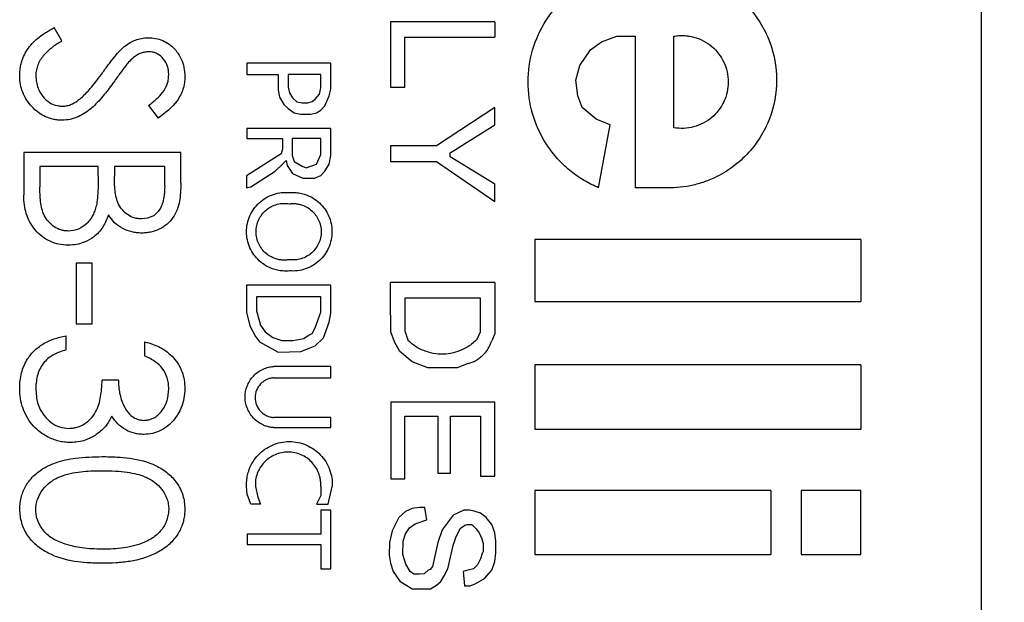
# Model space of a CAD drawing. Header units: millimetres. Extents: x 6 to 273, y 6 to 210.
# Tile 5 of 16: x 150.45 to 158.94, y 75.15 to 80.17. Entities that reach past the tile are written whole.
import ezdxf

# ---------------------------------------------------------------- set-up
doc = ezdxf.new("R2010")
doc.units = ezdxf.units.MM
doc.layers.add('DIMENSIONS', color=140, linetype='Continuous', lineweight=25)
doc.dimstyles.new('SLDDIMSTYLE5', dxfattribs={"dimtxt": 0.18, "dimasz": 3.302, "dimexe": 0, "dimexo": 0.0625, "dimgap": 0, "dimtad": 0, "dimtih": 1, "dimtoh": 1, "dimdec": 0, "dimrnd": 1e-09, "dimzin": 0, "dimdsep": 46, "dimtxsty": 'Standard', "dimsah": 1, "dimcen": 0.09, "dimadec": 0, "dimazin": 0, "dimtfac": 3.302, "dimtdec": 0, "dimtofl": 0, "dimtmove": 0, "dimatfit": 3, "dimfxl": 0, "dimfrac": 2, "dimtolj": 1, "dimtzin": 0, "dimarcsym": 0})

msp = doc.modelspace()

# ---------------------------------------------------------------- linework, layer by layer
for p, q in [((158.740781, 106.659651), (158.740781, 55.859651)), ((154.54659, 80.153257), (153.649715, 80.153257)), ((153.649715, 80.153257), (153.649715, 79.58957)), ((154.54659, 80.153257), (154.54659, 80.019857)), ((150.815764, 79.987962), (150.747108, 80.102479)), ((153.772493, 79.58957), (153.772493, 80.019857)), ((153.772493, 80.019857), (154.54659, 80.019857)), ((155.3738, 79.910334), (155.467149, 79.979024)), ((155.467149, 79.979024), (155.600522, 80.028817)), ((155.600522, 80.028817), (155.758602, 80.028817)), ((155.758602, 80.028817), (155.758602, 78.721441)), ((156.090112, 79.239379), (156.090112, 80.028817)), ((155.280471, 79.776571), (155.3738, 79.910334)), ((152.408848, 79.797016), (152.408848, 79.69927)), ((153.133882, 79.797016), (152.408848, 79.797016)), ((153.133882, 79.570849), (153.133882, 79.797016)), ((155.247268, 79.650806), (155.280471, 79.776571)), ((152.408848, 79.69927), (152.680916, 79.69927)), ((152.680916, 79.69927), (152.680916, 79.564732)), ((153.047479, 79.69927), (152.766163, 79.69927)), ((152.766163, 79.69927), (152.766163, 79.58957)), ((153.047479, 79.584845), (153.047479, 79.69927)), ((155.263869, 79.514468), (155.247268, 79.650806)), ((152.680916, 79.564732), (152.691448, 79.501706)), ((152.766163, 79.58957), (152.777013, 79.539916)), ((153.035861, 79.527847), (153.047479, 79.584845)), ((153.120885, 79.514468), (153.133882, 79.570849)), ((153.649715, 79.58957), (153.772493, 79.58957)), ((152.691448, 79.501706), (152.728876, 79.441052)), ((152.777013, 79.539916), (152.802555, 79.496584)), ((152.802555, 79.496584), (152.840293, 79.462998)), ((152.934951, 79.453401), (152.972174, 79.465324)), ((152.972174, 79.465324), (152.998465, 79.485828)), ((152.998465, 79.485828), (153.035861, 79.527847)), ((153.083182, 79.429399), (153.120885, 79.514468)), ((155.30142, 79.413888), (155.263869, 79.514468)), ((151.562568, 79.430844), (151.645877, 79.32094)), ((152.728876, 79.441052), (152.766163, 79.405354)), ((152.766163, 79.405354), (152.818024, 79.368883)), ((152.840293, 79.462998), (152.887375, 79.453401)), ((152.887375, 79.453401), (152.934951, 79.453401)), ((153.008928, 79.368319), (153.047479, 79.392108)), ((153.047479, 79.392108), (153.083182, 79.429399)), ((154.54659, 79.413888), (154.044212, 79.082648)), ((154.54659, 79.2632), (154.54659, 79.413888)), ((155.420474, 79.313823), (155.30142, 79.413888)), ((152.818024, 79.368883), (152.873905, 79.356001)), ((152.873905, 79.356001), (152.961037, 79.356001)), ((152.961037, 79.356001), (153.008928, 79.368319)), ((155.541034, 79.2632), (155.420474, 79.313823)), ((153.133882, 79.233171), (152.408848, 79.233171)), ((152.408848, 79.233171), (152.408848, 79.146672)), ((153.133882, 78.999975), (153.133882, 79.233171)), ((154.162646, 79.023631), (154.54659, 79.2632)), ((155.442524, 78.721441), (155.541034, 79.2632)), ((152.408848, 79.146672), (152.717603, 79.146672)), ((152.717603, 79.146672), (152.717603, 79.053282)), ((153.047479, 79.146672), (152.799257, 79.146672)), ((152.799257, 79.146672), (152.799257, 78.999975)), ((153.047479, 79.007784), (153.047479, 79.146672)), ((152.717603, 79.053282), (152.70486, 79.015014)), ((153.649715, 79.082648), (153.649715, 78.949301)), ((154.044212, 79.082648), (153.649715, 79.082648)), ((150.485781, 79.025692), (150.485781, 78.659346)), ((151.840448, 79.025692), (150.485781, 79.025692)), ((151.840448, 78.761381), (151.840448, 79.025692)), ((152.70486, 79.015014), (152.407418, 78.824601)), ((152.723712, 78.931035), (152.747646, 78.956631)), ((152.747646, 78.956631), (152.758697, 78.914636)), ((152.799257, 78.999975), (152.818024, 78.949301)), ((153.010179, 78.926606), (153.047479, 79.007784)), ((153.120885, 78.926606), (153.133882, 78.999975)), ((154.162646, 78.988886), (154.162646, 79.023631)), ((154.54659, 78.752737), (154.162646, 78.988886)), ((151.12838, 78.90412), (150.624721, 78.90412)), ((150.624721, 78.90412), (150.624721, 78.730987)), ((151.12838, 78.823524), (151.12838, 78.90412)), ((151.701508, 78.90412), (151.26732, 78.90412)), ((151.26732, 78.90412), (151.26732, 78.822438)), ((151.701508, 78.739128), (151.701508, 78.90412)), ((152.65334, 78.865216), (152.723712, 78.931035)), ((152.758697, 78.914636), (152.802555, 78.846125)), ((152.818024, 78.949301), (152.887375, 78.908717)), ((152.887375, 78.908717), (152.920623, 78.89344)), ((152.920623, 78.89344), (153.010179, 78.926606)), ((153.083182, 78.865216), (153.120885, 78.926606)), ((153.649715, 78.949301), (154.044212, 78.949301)), ((154.044212, 78.949301), (154.54659, 78.604326)), ((152.407418, 78.824601), (152.407418, 78.721441)), ((152.443641, 78.730973), (152.65334, 78.865216)), ((152.802555, 78.846125), (152.892193, 78.803077)), ((152.892193, 78.803077), (152.992514, 78.803077)), ((152.992514, 78.803077), (153.047479, 78.827035)), ((153.047479, 78.827035), (153.083182, 78.865216)), ((152.407418, 78.721441), (152.443641, 78.730973)), ((154.54659, 78.604326), (154.54659, 78.752737)), ((156.090112, 78.721441), (155.758602, 78.721441)), ((157.702645, 78.274435), (154.892102, 78.274435)), ((154.892102, 78.274435), (154.892102, 77.739916)), ((157.702645, 78.274435), (157.702645, 77.739916)), ((151.076277, 78.070479), (150.937337, 78.070479)), ((150.937337, 78.070479), (150.937337, 77.549453)), ((151.076277, 77.549453), (151.076277, 78.070479)), ((153.133882, 77.880655), (152.407418, 77.880655)), ((152.407418, 77.880655), (152.407418, 77.649881)), ((153.133882, 77.64105), (153.133882, 77.880655)), ((154.54659, 77.904241), (153.649715, 77.904241)), ((153.649715, 77.769931), (153.649715, 77.904241)), ((154.54659, 77.904241), (154.54659, 77.465894)), ((153.047479, 77.782186), (152.494237, 77.782186)), ((152.494237, 77.782186), (152.494237, 77.660196)), ((153.047479, 77.649881), (153.047479, 77.782186)), ((153.650843, 77.478877), (153.649715, 77.769931)), ((154.423831, 77.769931), (153.772493, 77.769931)), ((153.772493, 77.769931), (153.772493, 77.489134)), ((154.423831, 77.478877), (154.423831, 77.769931)), ((154.892102, 77.739916), (157.702645, 77.739916)), ((152.407418, 77.649881), (152.434286, 77.529861)), ((152.494237, 77.660196), (152.527614, 77.536023)), ((152.998465, 77.512854), (153.047479, 77.649881)), ((153.120885, 77.562405), (153.133882, 77.64105)), ((150.937337, 77.549453), (151.076277, 77.549453)), ((152.434286, 77.529861), (152.482905, 77.438674)), ((152.527614, 77.536023), (152.566714, 77.478877)), ((152.972174, 77.465894), (152.998465, 77.512854)), ((153.070997, 77.427756), (153.120885, 77.562405)), ((150.850499, 77.323675), (150.850499, 77.445248)), ((152.482905, 77.438674), (152.519358, 77.3932)), ((152.566714, 77.478877), (152.632792, 77.431554)), ((152.632792, 77.431554), (152.710677, 77.403695)), ((152.901921, 77.421844), (152.939381, 77.447475)), ((152.939381, 77.447475), (152.972174, 77.465894)), ((152.998465, 77.358643), (153.070997, 77.427756)), ((153.68286, 77.392986), (153.650843, 77.478877)), ((153.772493, 77.489134), (153.802036, 77.401946)), ((154.396574, 77.417332), (154.423831, 77.478877)), ((154.54659, 77.465894), (154.520826, 77.401946)), ((151.527833, 77.393145), (151.527833, 77.271573)), ((152.519358, 77.3932), (152.680916, 77.303449)), ((152.710677, 77.403695), (152.807367, 77.403695)), ((152.807367, 77.403695), (152.901921, 77.421844)), ((152.873905, 77.310475), (152.998465, 77.358643)), ((153.729426, 77.310475), (153.68286, 77.392986)), ((152.680916, 77.303449), (152.873905, 77.310475)), ((153.834711, 77.219017), (153.729426, 77.310475)), ((153.133882, 77.181098), (152.642731, 77.181098)), ((153.133882, 77.082836), (153.133882, 77.181098)), ((153.970698, 77.168838), (153.834711, 77.219017)), ((154.318387, 77.204854), (154.221769, 77.168838)), ((157.702645, 77.195028), (154.892102, 77.195028)), ((154.892102, 77.195028), (154.892102, 76.640041)), ((157.702645, 77.195028), (157.702645, 76.640041)), ((154.221769, 77.168838), (153.970698, 77.168838)), ((151.302055, 77.063163), (151.163115, 77.063163)), ((152.642731, 77.082836), (153.133882, 77.082836)), ((154.54659, 76.873853), (153.650843, 76.873853)), ((153.650843, 76.873853), (153.650843, 76.21139)), ((154.54659, 76.235234), (154.54659, 76.873853)), ((153.772493, 76.21139), (153.772493, 76.753173)), ((153.772493, 76.753173), (154.057112, 76.753173)), ((154.057112, 76.753173), (154.057112, 76.260467)), ((154.165403, 76.260467), (154.165403, 76.753173)), ((154.165403, 76.753173), (154.423831, 76.753173)), ((154.423831, 76.753173), (154.423831, 76.235234)), ((153.133882, 76.7405), (152.642731, 76.7405)), ((153.133882, 76.652803), (153.133882, 76.7405)), ((152.642731, 76.652803), (153.133882, 76.652803)), ((154.892102, 76.640041), (157.702645, 76.640041)), ((154.057112, 76.260467), (154.165403, 76.260467)), ((153.650843, 76.21139), (153.772493, 76.21139)), ((154.423831, 76.235234), (154.54659, 76.235234)), ((152.411028, 76.079536), (152.407418, 76.144801)), ((152.443641, 75.99167), (152.411028, 76.079536)), ((152.482905, 76.144801), (152.504604, 76.053664)), ((153.047479, 76.144801), (153.047479, 76.068235)), ((153.109585, 75.99167), (153.145706, 76.144801)), ((156.927197, 76.110238), (154.892102, 76.110238)), ((154.892102, 76.110238), (154.892102, 75.559961)), ((156.927197, 76.110238), (156.927197, 75.559961)), ((157.702645, 76.110238), (157.18822, 76.110238)), ((157.18822, 76.110238), (157.18822, 75.559961)), ((157.702645, 75.559961), (157.702645, 76.110238)), ((152.527614, 75.99167), (152.443641, 75.99167)), ((152.504604, 76.053664), (152.527614, 75.99167)), ((153.047479, 76.068235), (153.010179, 75.99167)), ((153.010179, 75.99167), (153.109585, 75.99167)), ((153.133882, 75.939729), (153.047479, 75.939729)), ((153.047479, 75.939729), (153.047479, 75.734381)), ((153.133882, 75.435216), (153.133882, 75.939729)), ((153.778829, 75.928719), (153.720201, 75.87777)), ((153.836537, 75.954439), (153.778829, 75.928719)), ((153.899359, 75.965141), (153.836537, 75.954439)), ((153.943218, 75.965141), (153.899359, 75.965141)), ((153.961644, 75.856988), (153.943218, 75.965141)), ((154.189671, 75.898749), (154.094877, 75.771386)), ((154.28162, 75.939729), (154.189671, 75.898749)), ((154.329334, 75.939729), (154.28162, 75.939729)), ((154.370998, 75.932311), (154.329334, 75.939729)), ((154.423831, 75.914072), (154.370998, 75.932311)), ((154.472604, 75.87777), (154.423831, 75.914072)), ((153.720201, 75.87777), (153.663199, 75.762587)), ((153.811155, 75.788733), (153.86192, 75.824061)), ((153.86192, 75.824061), (153.961644, 75.856988)), ((154.289958, 75.810482), (154.310027, 75.817108)), ((154.310027, 75.817108), (154.350166, 75.817108)), ((154.350166, 75.817108), (154.388077, 75.779197)), ((154.520826, 75.818434), (154.472604, 75.87777)), ((154.54659, 75.745628), (154.520826, 75.818434)), ((153.047479, 75.734381), (152.411028, 75.734381)), ((152.411028, 75.734381), (152.411028, 75.645392)), ((153.663199, 75.762587), (153.640368, 75.661992)), ((153.757227, 75.673869), (153.778829, 75.736442)), ((153.778829, 75.736442), (153.811155, 75.788733)), ((154.094877, 75.771386), (154.057112, 75.661992)), ((154.211165, 75.705156), (154.249279, 75.782172)), ((154.249279, 75.782172), (154.289958, 75.810482)), ((154.388077, 75.779197), (154.411438, 75.745628)), ((154.411438, 75.745628), (154.434836, 75.693129)), ((154.555121, 75.673869), (154.54659, 75.745628)), ((152.411028, 75.645392), (153.047479, 75.645392)), ((153.047479, 75.645392), (153.047479, 75.435216)), ((153.640368, 75.661992), (153.63667, 75.552707)), ((153.753373, 75.559961), (153.757227, 75.673869)), ((154.057112, 75.661992), (154.010465, 75.456462)), ((154.187464, 75.636502), (154.211165, 75.705156)), ((154.434836, 75.693129), (154.448218, 75.652601)), ((154.448218, 75.652601), (154.448218, 75.584903)), ((154.555121, 75.573407), (154.555121, 75.673869)), ((153.781466, 75.474876), (153.753373, 75.559961)), ((154.141781, 75.435216), (154.187464, 75.636502)), ((154.439854, 75.568002), (154.423831, 75.521588)), ((154.448218, 75.584903), (154.439854, 75.568002)), ((154.54659, 75.497056), (154.555121, 75.573407)), ((154.892102, 75.559961), (156.927197, 75.559961)), ((157.18822, 75.559961), (157.702645, 75.559961)), ((153.63667, 75.552707), (153.648171, 75.485199)), ((153.648171, 75.485199), (153.672323, 75.412051)), ((153.818172, 75.412051), (153.781466, 75.474876)), ((154.423831, 75.521588), (154.399757, 75.470709)), ((154.520826, 75.422426), (154.54659, 75.497056)), ((153.047479, 75.435216), (153.133882, 75.435216)), ((153.672323, 75.412051), (153.729426, 75.329997)), ((153.849512, 75.388725), (153.818172, 75.412051)), ((153.938696, 75.393401), (153.899359, 75.388725)), ((153.974411, 75.422426), (153.938696, 75.393401)), ((153.990455, 75.429577), (153.974411, 75.422426)), ((154.010465, 75.456462), (153.990455, 75.429577)), ((154.112385, 75.375817), (154.141781, 75.435216)), ((154.31486, 75.422426), (154.276139, 75.412797)), ((154.276139, 75.412797), (154.287101, 75.289796)), ((154.364264, 75.435216), (154.31486, 75.422426)), ((154.399757, 75.470709), (154.364264, 75.435216)), ((154.458952, 75.351297), (154.520826, 75.422426)), ((153.729426, 75.329997), (153.836537, 75.26378)), ((153.899359, 75.388725), (153.849512, 75.388725)), ((154.044212, 75.293714), (154.081848, 75.326421)), ((154.081848, 75.326421), (154.112385, 75.375817)), ((154.334116, 75.289796), (154.383754, 75.307361)), ((154.383754, 75.307361), (154.458952, 75.351297)), ((153.836537, 75.26378), (153.992977, 75.26378)), ((153.992977, 75.26378), (154.044212, 75.293714)), ((154.287101, 75.289796), (154.334116, 75.289796))]:
    msp.add_line(p, q)
for points, knots in [([(156.090112, 80.580171), (156.112905, 80.578647), (156.158323, 80.575609), (156.225675, 80.564781), (156.291949, 80.549371), (156.357123, 80.528925), (156.45644, 80.489681), (156.584339, 80.418317), (156.724188, 80.297585), (156.838546, 80.15209), (156.944632, 79.940219), (156.998926, 79.650806), (156.944673, 79.36162), (156.838674, 79.14972), (156.724503, 79.004355), (156.584525, 78.883431), (156.443443, 78.804632), (156.314661, 78.757268), (156.203679, 78.730588), (156.128081, 78.724499), (156.090112, 78.721441)], [0, 0, 0, 0, 0.02419924, 0.04822199, 0.07219877, 0.09626085, 0.12053811, 0.18531702, 0.25033791, 0.31511744, 0.3801376, 0.50002151, 0.61990541, 0.68468458, 0.7497052, 0.81448473, 0.87950489, 0.91971825, 0.95967956, 1, 1, 1, 1]), ([(155.442524, 78.721441), (155.421463, 78.730738), (155.379415, 78.749299), (155.319012, 78.782624), (155.260876, 78.819857), (155.185547, 78.875959), (155.097906, 78.957071), (154.97763, 79.106687), (154.871557, 79.320841), (154.822734, 79.599184), (154.852276, 79.880247), (154.943285, 80.100928), (155.052879, 80.258606), (155.150514, 80.361956), (155.259616, 80.45074), (155.340259, 80.495239), (155.380631, 80.517517)], [0, 0, 0, 0, 0.03067494, 0.06123876, 0.0918414, 0.12263225, 0.18635038, 0.25037588, 0.37777787, 0.50003574, 0.62229361, 0.74969561, 0.81341256, 0.87743917, 0.93864133, 1, 1, 1, 1]), ([(150.451046, 79.690543), (150.451715, 79.706162), (150.453014, 79.736463), (150.460064, 79.780217), (150.473409, 79.829495), (150.497301, 79.883803), (150.54693, 79.959029), (150.612587, 80.018204), (150.686499, 80.068246), (150.725433, 80.090236), (150.747108, 80.102479)], [0, 0, 0, 0, 0.08748428, 0.16971777, 0.2475548, 0.37287408, 0.50010613, 0.74977391, 0.86069381, 1, 1, 1, 1]), ([(150.815764, 79.987962), (150.787873, 79.970955), (150.732115, 79.936956), (150.658837, 79.871109), (150.613046, 79.802174), (150.592697, 79.739584), (150.59089, 79.706885), (150.589986, 79.690541)], [0, 0, 0, 0, 0.25022874, 0.50024929, 0.74972122, 0.87490464, 1, 1, 1, 1]), ([(151.352804, 79.939932), (151.369098, 79.951497), (151.399541, 79.973105), (151.449521, 79.997389), (151.502508, 80.012188), (151.539789, 80.014465), (151.559042, 80.015641)], [0, 0, 0, 0, 0.26767255, 0.50008887, 0.7418332, 1, 1, 1, 1]), ([(151.559045, 80.015641), (151.580432, 80.014528), (151.623213, 80.012302), (151.684469, 79.992763), (151.741011, 79.961873), (151.798918, 79.910437), (151.842773, 79.84079), (151.870992, 79.759357), (151.873773, 79.707923), (151.875183, 79.681857)], [0, 0, 0, 0, 0.12503432, 0.25010594, 0.37277875, 0.50027433, 0.69960153, 0.84776231, 1, 1, 1, 1]), ([(156.090112, 80.028817), (156.10445, 80.030898), (156.132987, 80.035039), (156.176283, 80.035355), (156.219415, 80.031217), (156.276861, 80.019312), (156.346706, 79.992551), (156.443348, 79.927192), (156.534509, 79.808845), (156.573601, 79.634102), (156.534505, 79.459337), (156.443506, 79.341235), (156.3469, 79.275689), (156.263796, 79.244063), (156.176452, 79.229455), (156.118931, 79.236066), (156.090112, 79.239379)], [0, 0, 0, 0, 0.03118641, 0.06206907, 0.09301539, 0.12439058, 0.18827978, 0.2526761, 0.37397639, 0.50008452, 0.62619265, 0.74749294, 0.81138317, 0.87577828, 0.93776159, 1, 1, 1, 1]), ([(151.168542, 79.717951), (151.18711, 79.743694), (151.22124, 79.79101), (151.270752, 79.85362), (151.312692, 79.902924), (151.340656, 79.928724), (151.352802, 79.939931)], [0, 0, 0, 0, 0.32937539, 0.60539769, 0.82859817, 1, 1, 1, 1]), ([(151.564734, 79.894068), (151.553152, 79.893358), (151.530426, 79.891964), (151.497636, 79.883258), (151.463897, 79.86837), (151.427497, 79.841829), (151.4034, 79.81821), (151.389706, 79.804789)], [0, 0, 0, 0, 0.17167939, 0.33684622, 0.49992091, 0.71583146, 1, 1, 1, 1]), ([(151.736243, 79.695432), (151.735518, 79.708875), (151.734203, 79.733244), (151.724463, 79.781148), (151.695643, 79.834897), (151.647939, 79.875521), (151.60141, 79.891905), (151.576961, 79.893347), (151.564736, 79.894068)], [0, 0, 0, 0, 0.13818934, 0.25050006, 0.50008046, 0.74930374, 0.87465381, 1, 1, 1, 1]), ([(151.389706, 79.804789), (151.380499, 79.793476), (151.355395, 79.762635), (151.311096, 79.7014), (151.275646, 79.651811), (151.254837, 79.622701)], [0, 0, 0, 0, 0.19304289, 0.52630835, 1, 1, 1, 1]), ([(150.817659, 79.303573), (150.804606, 79.304093), (150.779958, 79.305075), (150.731111, 79.312276), (150.673786, 79.331433), (150.609702, 79.369206), (150.554528, 79.419312), (150.507995, 79.478478), (150.474997, 79.543523), (150.455285, 79.615155), (150.452514, 79.664446), (150.451046, 79.690543)], [0, 0, 0, 0, 0.0662469, 0.12509657, 0.25004387, 0.37006866, 0.50007428, 0.62595623, 0.75007067, 0.86767798, 1, 1, 1, 1]), ([(150.589987, 79.690539), (150.591243, 79.671167), (150.593649, 79.634051), (150.607236, 79.584389), (150.626469, 79.542925), (150.65607, 79.497831), (150.700982, 79.457759), (150.750482, 79.434968), (150.788755, 79.427045), (150.808494, 79.425828), (150.819566, 79.425146)], [0, 0, 0, 0, 0.14926242, 0.28599, 0.39367156, 0.50033557, 0.69993619, 0.84780899, 0.91462793, 1, 1, 1, 1]), ([(150.952537, 79.473723), (150.965645, 79.484512), (150.992767, 79.506835), (151.031394, 79.545401), (151.072848, 79.592038), (151.11883, 79.64997), (151.151017, 79.693986), (151.168542, 79.717951)], [0, 0, 0, 0, 0.15563178, 0.32200639, 0.49991327, 0.72772112, 1, 1, 1, 1]), ([(151.562568, 79.430844), (151.586728, 79.450322), (151.62949, 79.484795), (151.687917, 79.543102), (151.720539, 79.59947), (151.733595, 79.653001), (151.735307, 79.680438), (151.736243, 79.69543)], [0, 0, 0, 0, 0.2827881, 0.50050741, 0.7498412, 0.86330973, 1, 1, 1, 1]), ([(151.875183, 79.681854), (151.874467, 79.663234), (151.873035, 79.62599), (151.855138, 79.553566), (151.795636, 79.435228), (151.705773, 79.36665), (151.645877, 79.32094)], [0, 0, 0, 0, 0.12531775, 0.25066502, 0.50054764, 1, 1, 1, 1]), ([(151.254837, 79.622701), (151.227029, 79.584933), (151.184609, 79.527318), (151.121993, 79.457453), (151.071732, 79.408039), (151.016783, 79.365663), (150.954805, 79.332149), (150.88808, 79.308207), (150.841126, 79.305117), (150.817661, 79.303573)], [0, 0, 0, 0, 0.250034, 0.38142137, 0.50008751, 0.62574001, 0.75005059, 0.87509316, 1, 1, 1, 1]), ([(150.819568, 79.425146), (150.831568, 79.425798), (150.855576, 79.427104), (150.902017, 79.440933), (150.932338, 79.460613), (150.952535, 79.473722)], [0, 0, 0, 0, 0.25017809, 0.50052651, 1, 1, 1, 1]), ([(151.12838, 78.823524), (151.127963, 78.787957), (151.127217, 78.72418), (151.123115, 78.639403), (151.11558, 78.590783), (151.112368, 78.570064)], [0, 0, 0, 0, 0.419784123, 0.752742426, 1, 1, 1, 1]), ([(151.50232, 78.452564), (151.491196, 78.453199), (151.470581, 78.454376), (151.430106, 78.462962), (151.383932, 78.484997), (151.336602, 78.525771), (151.290491, 78.595369), (151.26935, 78.699057), (151.267998, 78.781251), (151.26732, 78.822438)], [0, 0, 0, 0, 0.06752358, 0.1251362, 0.25009918, 0.3731046, 0.50020387, 0.74955301, 1, 1, 1, 1]), ([(150.870305, 78.348359), (150.858709, 78.349132), (150.837387, 78.350552), (150.795495, 78.359573), (150.748277, 78.383399), (150.699138, 78.42514), (150.649832, 78.496081), (150.626946, 78.603358), (150.625464, 78.688374), (150.624721, 78.730987)], [0, 0, 0, 0, 0.06808021, 0.12518445, 0.2501975, 0.37330237, 0.50034406, 0.74955107, 1, 1, 1, 1]), ([(151.701508, 78.739128), (151.701136, 78.724714), (151.700426, 78.697125), (151.696271, 78.649317), (151.686855, 78.598431), (151.662288, 78.53307), (151.603327, 78.465526), (151.5367, 78.456976), (151.502322, 78.452564)], [0, 0, 0, 0, 0.11000949, 0.21054775, 0.3661702, 0.50266418, 0.74338907, 1, 1, 1, 1]), ([(151.840448, 78.761381), (151.839843, 78.733655), (151.838715, 78.681992), (151.829616, 78.604993), (151.811529, 78.531169), (151.775165, 78.462845), (151.722658, 78.404841), (151.656711, 78.362849), (151.596315, 78.340814), (151.545203, 78.332743), (151.519384, 78.331625), (151.504764, 78.330992)], [0, 0, 0, 0, 0.13423833, 0.25014178, 0.37509344, 0.50003325, 0.62085961, 0.74994685, 0.87491938, 0.92917271, 1, 1, 1, 1]), ([(150.870305, 78.226787), (150.843247, 78.228214), (150.789143, 78.231067), (150.686004, 78.265861), (150.576193, 78.350523), (150.511641, 78.470447), (150.489237, 78.576242), (150.48699, 78.630277), (150.485781, 78.659346)], [0, 0, 0, 0, 0.12534366, 0.2506316, 0.49989549, 0.74921447, 0.86508796, 1, 1, 1, 1]), ([(152.777009, 78.004257), (152.761478, 78.003437), (152.730514, 78.001804), (152.684053, 78.007533), (152.63076, 78.02118), (152.572353, 78.047573), (152.496915, 78.103765), (152.426562, 78.201303), (152.396612, 78.342229), (152.426563, 78.483177), (152.496776, 78.58047), (152.572157, 78.636841), (152.637471, 78.66613), (152.70691, 78.6826), (152.753608, 78.681006), (152.777015, 78.680207)], [0, 0, 0, 0, 0.04147015, 0.08267739, 0.1244103, 0.18809018, 0.25238886, 0.37403842, 0.50005238, 0.62606632, 0.74771586, 0.81139992, 0.87569497, 0.93769351, 1, 1, 1, 1]), ([(152.777017, 78.680207), (152.792455, 78.680879), (152.823235, 78.68222), (152.86935, 78.676149), (152.922192, 78.662196), (152.980035, 78.635601), (153.054694, 78.579385), (153.124233, 78.482251), (153.153813, 78.342234), (153.124232, 78.202197), (153.054832, 78.105308), (152.980232, 78.048914), (152.915544, 78.019397), (152.846686, 78.002513), (152.800275, 78.003675), (152.777011, 78.004257)], [0, 0, 0, 0, 0.04146996, 0.08268246, 0.12441718, 0.18807769, 0.25236148, 0.37404881, 0.50005172, 0.6260546, 0.74774192, 0.81140659, 0.87568676, 0.93768833, 1, 1, 1, 1]), ([(151.112368, 78.570062), (151.107856, 78.554273), (151.099707, 78.525761), (151.082803, 78.484536), (151.060277, 78.447754), (151.022057, 78.403016), (150.959717, 78.358117), (150.900286, 78.351631), (150.870307, 78.348359)], [0, 0, 0, 0, 0.13883337, 0.25070637, 0.37586277, 0.50153773, 0.74856328, 1, 1, 1, 1]), ([(152.777011, 78.100984), (152.765338, 78.099393), (152.742064, 78.096222), (152.706607, 78.097959), (152.665565, 78.105545), (152.620034, 78.122976), (152.560846, 78.162878), (152.504999, 78.235313), (152.481056, 78.34223), (152.505, 78.449164), (152.560695, 78.521364), (152.619828, 78.561433), (152.670674, 78.580734), (152.724168, 78.589652), (152.759359, 78.585542), (152.777014, 78.58348)], [0, 0, 0, 0, 0.04141293, 0.08257151, 0.12434307, 0.18806868, 0.25263948, 0.37393941, 0.50005556, 0.62617168, 0.7474716, 0.81121246, 0.87576832, 0.93767444, 1, 1, 1, 1]), ([(152.777015, 78.58348), (152.788328, 78.584454), (152.810892, 78.586396), (152.844959, 78.583212), (152.884168, 78.57432), (152.92736, 78.556011), (152.983293, 78.515991), (153.035697, 78.44526), (153.058064, 78.342234), (153.035696, 78.239191), (152.983434, 78.168695), (152.927565, 78.128511), (152.879305, 78.10822), (152.828183, 78.097538), (152.794107, 78.099833), (152.777012, 78.100984)], [0, 0, 0, 0, 0.041418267, 0.08260638, 0.124382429, 0.188003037, 0.252485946, 0.373997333, 0.500051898, 0.626106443, 0.747617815, 0.811254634, 0.875722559, 0.937652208, 1, 1, 1, 1]), ([(151.216574, 78.48757), (151.202047, 78.451393), (151.173042, 78.37916), (151.097986, 78.296903), (151.015754, 78.252337), (150.940768, 78.230074), (150.893987, 78.227891), (150.870307, 78.226787)], [0, 0, 0, 0, 0.25020739, 0.49957427, 0.69882311, 0.84754893, 1, 1, 1, 1]), ([(151.504762, 78.330992), (151.489245, 78.331697), (151.460653, 78.332996), (151.404082, 78.342203), (151.337705, 78.367054), (151.265958, 78.416828), (151.233038, 78.463985), (151.216574, 78.48757)], [0, 0, 0, 0, 0.13582561, 0.25026901, 0.5001819, 0.75002908, 1, 1, 1, 1]), ([(150.451046, 76.993425), (150.451683, 77.015792), (150.452936, 77.059849), (150.469677, 77.146658), (150.508352, 77.238769), (150.579634, 77.324239), (150.658651, 77.381552), (150.750791, 77.422303), (150.815619, 77.437221), (150.850499, 77.445248)], [0, 0, 0, 0, 0.10129173, 0.19952465, 0.39958631, 0.54620527, 0.69892632, 0.83801251, 1, 1, 1, 1]), ([(151.527833, 77.393145), (151.552505, 77.386498), (151.599128, 77.373937), (151.687618, 77.335471), (151.764817, 77.276443), (151.82192, 77.198401), (151.852854, 77.134167), (151.871337, 77.063682), (151.873851, 77.015444), (151.875183, 76.989893)], [0, 0, 0, 0, 0.13246989, 0.25031598, 0.49953909, 0.62447434, 0.74978982, 0.86746818, 1, 1, 1, 1]), ([(154.396574, 77.417332), (154.383995, 77.40499), (154.358901, 77.38037), (154.315609, 77.349748), (154.259591, 77.319251), (154.188328, 77.294449), (154.10281, 77.283678), (154.016534, 77.289906), (153.93597, 77.313592), (153.862457, 77.350329), (153.822205, 77.384716), (153.802036, 77.401946)], [0, 0, 0, 0, 0.08002991, 0.15965552, 0.24014805, 0.36959296, 0.50008873, 0.62953758, 0.76002993, 0.87975953, 1, 1, 1, 1]), ([(154.318387, 77.204854), (154.330182, 77.208622), (154.353586, 77.216098), (154.386497, 77.232662), (154.417169, 77.252995), (154.454202, 77.285165), (154.494103, 77.3331), (154.51192, 77.379), (154.520826, 77.401946)], [0, 0, 0, 0, 0.12613929, 0.25028444, 0.37440935, 0.50048887, 0.7502847, 1, 1, 1, 1]), ([(150.850499, 77.323675), (150.831583, 77.317601), (150.796934, 77.306473), (150.746682, 77.28422), (150.701312, 77.256264), (150.675766, 77.23029), (150.663254, 77.217569)], [0, 0, 0, 0, 0.27313522, 0.50030565, 0.75526597, 1, 1, 1, 1]), ([(151.736243, 76.98827), (151.735679, 77.003985), (151.734553, 77.035418), (151.721105, 77.096834), (151.687441, 77.165573), (151.615893, 77.228952), (151.559382, 77.256303), (151.527833, 77.271573)], [0, 0, 0, 0, 0.125323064, 0.25065327, 0.500125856, 0.720922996, 1, 1, 1, 1]), ([(150.663253, 77.217567), (150.651289, 77.201192), (150.627362, 77.168445), (150.605613, 77.11279), (150.592549, 77.053368), (150.59088, 77.012907), (150.589986, 76.99125)], [0, 0, 0, 0, 0.24999947, 0.49994413, 0.73233617, 1, 1, 1, 1]), ([(152.642731, 76.652803), (152.632123, 76.653838), (152.610933, 76.655904), (152.579811, 76.663907), (152.543792, 76.677585), (152.504337, 76.700273), (152.452404, 76.745783), (152.406831, 76.818474), (152.388856, 76.916949), (152.40683, 77.015436), (152.452281, 77.087894), (152.504143, 77.133537), (152.548114, 77.15867), (152.594848, 77.17565), (152.626732, 77.179278), (152.642731, 77.181098)], [0, 0, 0, 0, 0.04015382, 0.08020951, 0.12075596, 0.18525847, 0.25062944, 0.37987136, 0.50003844, 0.62020552, 0.74944744, 0.81395448, 0.8793206, 0.93944653, 1, 1, 1, 1]), ([(150.876555, 76.646342), (150.889377, 76.647204), (150.912886, 76.648784), (150.959157, 76.658337), (151.011514, 76.684195), (151.066438, 76.729372), (151.108324, 76.787123), (151.135817, 76.853012), (151.149283, 76.919776), (151.15847, 76.989863), (151.161451, 77.036904), (151.163115, 77.063163)], [0, 0, 0, 0, 0.06819421, 0.12504367, 0.24989446, 0.37358005, 0.49972016, 0.62466631, 0.74975204, 0.86031183, 1, 1, 1, 1]), ([(151.302055, 77.063163), (151.302799, 77.043424), (151.30423, 77.005449), (151.314721, 76.930111), (151.341513, 76.847224), (151.388547, 76.772517), (151.439358, 76.735995), (151.482048, 76.718615), (151.509652, 76.71676), (151.523764, 76.715812)], [0, 0, 0, 0, 0.13015152, 0.2503913, 0.50031048, 0.70017284, 0.81872575, 0.9073204, 1, 1, 1, 1]), ([(152.642731, 77.082836), (152.631971, 77.081657), (152.610714, 77.079328), (152.580369, 77.06832), (152.552409, 77.051724), (152.51987, 77.023563), (152.489036, 76.977226), (152.477674, 76.912616), (152.488703, 76.847138), (152.518971, 76.800877), (152.552294, 76.771336), (152.580734, 76.755126), (152.611404, 76.743814), (152.632143, 76.74162), (152.642731, 76.7405)], [0, 0, 0, 0, 0.06264226, 0.12375432, 0.18561879, 0.25043882, 0.37247951, 0.50003271, 0.62204699, 0.74958014, 0.81177641, 0.87938693, 0.93842868, 1, 1, 1, 1]), ([(150.888215, 76.52477), (150.871039, 76.525381), (150.837131, 76.526588), (150.770102, 76.53948), (150.674745, 76.576507), (150.556928, 76.664456), (150.484823, 76.78869), (150.454794, 76.90411), (150.452295, 76.963656), (150.451046, 76.993423)], [0, 0, 0, 0, 0.07235121, 0.14283248, 0.28664031, 0.50024393, 0.74944838, 0.87474747, 1, 1, 1, 1]), ([(150.589986, 76.99125), (150.590961, 76.968937), (150.592779, 76.927332), (150.60461, 76.865958), (150.626864, 76.808853), (150.664915, 76.749469), (150.719092, 76.694596), (150.794087, 76.654368), (150.848766, 76.649047), (150.876553, 76.646342)], [0, 0, 0, 0, 0.13423117, 0.25029282, 0.37432701, 0.5004998, 0.67224059, 0.83343562, 1, 1, 1, 1]), ([(151.875183, 76.989893), (151.873773, 76.961695), (151.870976, 76.90578), (151.841638, 76.811787), (151.794316, 76.729248), (151.729059, 76.665365), (151.666427, 76.626615), (151.597009, 76.599234), (151.547757, 76.595901), (151.523217, 76.59424)], [0, 0, 0, 0, 0.14391726, 0.28538041, 0.4997865, 0.62308893, 0.74876636, 0.87482131, 1, 1, 1, 1]), ([(151.523767, 76.715812), (151.534708, 76.716529), (151.556173, 76.717936), (151.587058, 76.726709), (151.61948, 76.742098), (151.652811, 76.768836), (151.693077, 76.815131), (151.729146, 76.889745), (151.733752, 76.95369), (151.736243, 76.988267)], [0, 0, 0, 0, 0.08583655, 0.16840177, 0.25020062, 0.36600324, 0.50062634, 0.72997052, 1, 1, 1, 1]), ([(151.244525, 76.752446), (151.230033, 76.724344), (151.208951, 76.683462), (151.166124, 76.636958), (151.142058, 76.616696), (151.128922, 76.605637)], [0, 0, 0, 0, 0.49967208, 0.72691344, 1, 1, 1, 1]), ([(151.523215, 76.59424), (151.507906, 76.594982), (151.479993, 76.596337), (151.424802, 76.605616), (151.36079, 76.632318), (151.293662, 76.684262), (151.260908, 76.729712), (151.244525, 76.752446)], [0, 0, 0, 0, 0.13725252, 0.25025564, 0.50003321, 0.7499167, 1, 1, 1, 1]), ([(151.128922, 76.605637), (151.116443, 76.596967), (151.092209, 76.580129), (151.054101, 76.559853), (151.009446, 76.54168), (150.954015, 76.528474), (150.910989, 76.526051), (150.888217, 76.524769)], [0, 0, 0, 0, 0.17637205, 0.34251031, 0.50014953, 0.7354512, 1, 1, 1, 1]), ([(152.407418, 76.144801), (152.407226, 76.161315), (152.406842, 76.194244), (152.414728, 76.243318), (152.431094, 76.299365), (152.460872, 76.360452), (152.522364, 76.439115), (152.626962, 76.51207), (152.776558, 76.543021), (152.926177, 76.51207), (153.030524, 76.439253), (153.092197, 76.360654), (153.12527, 76.292311), (153.145219, 76.219276), (153.145543, 76.169664), (153.145706, 76.144801)], [0, 0, 0, 0, 0.04147883, 0.08270989, 0.12444288, 0.18806007, 0.25227016, 0.37408676, 0.5000517, 0.62601664, 0.74783325, 0.81145521, 0.87566108, 0.93768652, 1, 1, 1, 1]), ([(153.047479, 76.144801), (153.047659, 76.157489), (153.048016, 76.182748), (153.042071, 76.220353), (153.029526, 76.263331), (153.006814, 76.310125), (152.959756, 76.3704), (152.879773, 76.4263), (152.765193, 76.450041), (152.650609, 76.426294), (152.570741, 76.370489), (152.523744, 76.310358), (152.498425, 76.258114), (152.483178, 76.202119), (152.482996, 76.163929), (152.482905, 76.144801)], [0, 0, 0, 0, 0.04161215, 0.08284187, 0.12444819, 0.18837037, 0.25228401, 0.37409127, 0.5000587, 0.62602612, 0.74783338, 0.81134031, 0.87502973, 0.93740788, 1, 1, 1, 1]), ([(150.451046, 75.950284), (150.451976, 75.969056), (150.4538, 76.005891), (150.465048, 76.059442), (150.48262, 76.109934), (150.507096, 76.157286), (150.552164, 76.221451), (150.634175, 76.294419), (150.769639, 76.359851), (150.950193, 76.397307), (151.085777, 76.401067), (151.162572, 76.403197)], [0, 0, 0, 0, 0.05948247, 0.11671719, 0.17268727, 0.22844278, 0.28504571, 0.42048053, 0.57064106, 0.75681011, 1, 1, 1, 1]), ([(151.162572, 76.403197), (151.204992, 76.402396), (151.284133, 76.400902), (151.441314, 76.38715), (151.596013, 76.348896), (151.731243, 76.264593), (151.798792, 76.190595), (151.83763, 76.123014), (151.859229, 76.068611), (151.872337, 76.010553), (151.874204, 75.971018), (151.875183, 75.950284)], [0, 0, 0, 0, 0.13423913, 0.25043967, 0.49987159, 0.62890598, 0.74975028, 0.81255926, 0.87489933, 0.93439242, 1, 1, 1, 1]), ([(150.589987, 75.946218), (150.590782, 75.961739), (150.592374, 75.992784), (150.609172, 76.052786), (150.645904, 76.120613), (150.712852, 76.186456), (150.821863, 76.247506), (150.944643, 76.271329), (151.06793, 76.280348), (151.129957, 76.281179), (151.163115, 76.281624)], [0, 0, 0, 0, 0.06261635, 0.12525071, 0.25016171, 0.36946118, 0.49989572, 0.74950613, 0.86609025, 1, 1, 1, 1]), ([(151.163115, 76.281624), (151.201427, 76.281012), (151.273006, 76.27987), (151.372642, 76.270271), (151.457051, 76.254898), (151.537913, 76.228785), (151.613811, 76.186791), (151.669796, 76.131321), (151.702331, 76.080099), (151.721939, 76.037753), (151.733783, 75.992744), (151.735423, 75.961722), (151.736243, 75.946212)], [0, 0, 0, 0, 0.15458271, 0.28880934, 0.40353188, 0.50011985, 0.63073563, 0.74971964, 0.8136391, 0.87487385, 0.93743652, 1, 1, 1, 1]), ([(151.162572, 75.482718), (151.118635, 75.483774), (151.039034, 75.485687), (150.880989, 75.501595), (150.728099, 75.545825), (150.593725, 75.633109), (150.514126, 75.72254), (150.46153, 75.830442), (150.454571, 75.909991), (150.451046, 75.950284)], [0, 0, 0, 0, 0.13834302, 0.2506344, 0.50025314, 0.62991864, 0.75028262, 0.87351189, 1, 1, 1, 1]), ([(150.822548, 75.655579), (150.803479, 75.663161), (150.768056, 75.677245), (150.702425, 75.714996), (150.641573, 75.775175), (150.605972, 75.847804), (150.591717, 75.903232), (150.590568, 75.931762), (150.589987, 75.946216)], [0, 0, 0, 0, 0.15481537, 0.28758768, 0.57015648, 0.78489803, 0.89102676, 1, 1, 1, 1]), ([(151.875183, 75.950284), (151.874508, 75.934374), (151.873194, 75.903386), (151.865731, 75.858479), (151.853254, 75.813547), (151.834316, 75.768573), (151.797636, 75.705639), (151.73204, 75.632794), (151.597295, 75.546007), (151.44034, 75.501189), (151.282146, 75.484622), (151.202432, 75.483353), (151.162572, 75.482718)], [0, 0, 0, 0, 0.05001772, 0.0974151, 0.14271448, 0.19632844, 0.25029116, 0.37117787, 0.50015415, 0.74956514, 0.87477086, 1, 1, 1, 1]), ([(151.736243, 75.946209), (151.734581, 75.928291), (151.731343, 75.893363), (151.716455, 75.843578), (151.694114, 75.79819), (151.663738, 75.757365), (151.625612, 75.72117), (151.579805, 75.68962), (151.519705, 75.659107), (151.44198, 75.632799), (151.350577, 75.615023), (151.256106, 75.605482), (151.194113, 75.604688), (151.163115, 75.604291)], [0, 0, 0, 0, 0.07251751, 0.14134946, 0.20843349, 0.27585812, 0.3456813, 0.41976136, 0.49966015, 0.61713718, 0.74975787, 0.87487183, 1, 1, 1, 1]), ([(151.163115, 75.604291), (151.132699, 75.604993), (151.075031, 75.606324), (150.989822, 75.614176), (150.906094, 75.62942), (150.851032, 75.646661), (150.822548, 75.655579)], [0, 0, 0, 0, 0.26375963, 0.50008124, 0.7413911, 1, 1, 1, 1])]:
    msp.add_open_spline(points, degree=3, knots=knots)

# ---------------------------------------------------------------- leaders
at = {"layer": 'DIMENSIONS'}
msp.add_leader([(155.446492, 63.474344), (167.186911, 78.807326), (170.699671, 78.807326)], dimstyle='SLDDIMSTYLE5', dxfattribs=at)

doc.saveas('drawing.dxf')
